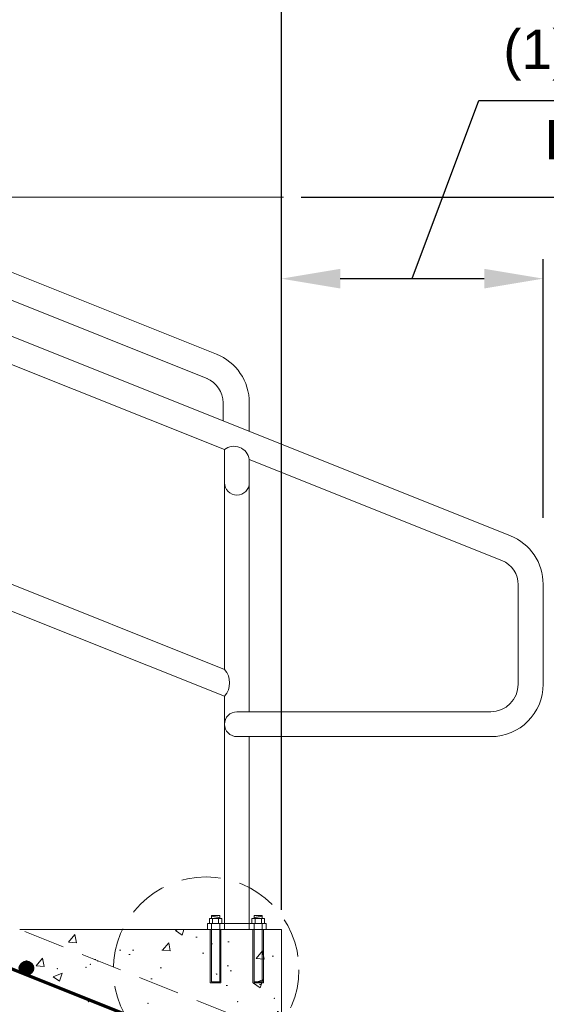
# Model space of a CAD drawing. Header units: feet. Extents: x -981 to -621, y 39 to 285.
# Tile 17 of 19: x -768 to -747, y 206 to 243. Entities that reach past the tile are written whole.
import ezdxf

# ---------------------------------------------------------------- set-up
doc = ezdxf.new("R2010")
doc.units = ezdxf.units.FT
doc.header["$MEASUREMENT"] = 0
for name, pattern in [('( Border )', [21.012, 6, -3, 6, -3, 0.012, -3]), ('( Dashed )', [9, 6, -3]), ('DASHED', [0.23622, 0.15748, -0.07874])]:
    doc.linetypes.add(name, pattern=pattern)
doc.layers.get('DefPoints').update_dxf_attribs({"lineweight": 0})
for name, color, linetype, lineweight in [('C-Detl-Grph-Wt 0', 4, 'Continuous', 0), ('G-ANNO-DIMS', 2, 'Continuous', 0), ('G-ANNO-NOTE', 4, '( Border )', 30), ('G-ANNO-PATT', 250, 'Continuous', 0), ('G-GRID-COOR', 2, 'Continuous', 13), ('S-REIN-RBAR', 1, 'Continuous', 70)]:
    doc.layers.add(name, color=color, linetype=linetype, lineweight=lineweight)
doc.layers.add('G-ANNO-NPLT', color=2, linetype='Continuous', lineweight=0, plot=False)
doc.styles.add("AEC_AC_05ArchDims-CC_1_1'", font='arial.ttf', dxfattribs={"height": 1.5})
doc.styles.add("AEC_AC_44Text-LeftTop_1_1'", font='arial.ttf', dxfattribs={"height": 1.5})
doc.dimstyles.new("AEC_AC_05_Arch-Dims_1_1'", dxfattribs={"dimtxt": 1.5, "dimasz": 2.25, "dimexe": 0.75, "dimexo": 0.75, "dimgap": 0.75, "dimtad": 1, "dimdec": 4, "dimzin": 15, "dimdsep": 46, "dimlunit": 4, "dimtxsty": "AEC_AC_05ArchDims-CC_1_1'", "dimcen": 0.09, "dimclrd": 256, "dimclre": 256, "dimazin": 2, "dimtfac": 0.7, "dimtdec": 4, "dimtix": 1, "dimtmove": 1, "dimatfit": 3, "dimfxl": 1, "dimfrac": 1, "dimtolj": 1, "dimtzin": 15, "dimlwd": 30, "dimlwe": 30, "dimarcsym": 0})
doc.dimstyles.new("AEC_AC_44_Notes_1_1'", dxfattribs={"dimtxt": 1.5, "dimasz": 2.25, "dimexe": 0.75, "dimexo": 0.75, "dimgap": 0.75, "dimtad": 1, "dimjust": 1, "dimdec": 3, "dimzin": 15, "dimdsep": 46, "dimlunit": 5, "dimtxsty": "AEC_AC_44Text-LeftTop_1_1'", "dimblk": 'NONE', "dimcen": 0.09, "dimclrd": 256, "dimclre": 256, "dimazin": 2, "dimtfac": 0.7, "dimtdec": 3, "dimtmove": 1, "dimatfit": 1, "dimfxl": 1, "dimfrac": 1, "dimtolj": 1, "dimtzin": 15, "dimlwd": 30, "dimlwe": 30, "dimarcsym": 0})

# ---------------------------------------------------------------- blocks, each defined once
blk = doc.blocks.new('*D74')
at = {"layer": 'DefPoints', "color": 0, "transparency": 16777216}
for p in [(-757.582, 269.862, 0), (-837.571, 260.269, 0), (-757.582, 208.705, 0)]:
    blk.add_point(p, dxfattribs=at)
at = {"layer": 'G-ANNO-DIMS', "lineweight": 30, "transparency": 16777216}
for p, q in [((-837.571, 261.019, 0), (-837.571, 270.612, 0)), ((-757.582, 209.455, 0), (-757.582, 270.612, 0)), ((-835.321, 269.862, 0), (-759.832, 269.862, 0))]:
    blk.add_line(p, q, dxfattribs=at)
at = {"layer": 'G-ANNO-DIMS', "transparency": 16777216}
for points in [[(-835.321, 270.237, 0), (-835.321, 269.487, 0), (-837.571, 269.862, 0)], [(-759.832, 270.237, 0), (-759.832, 269.487, 0), (-757.582, 269.862, 0)]]:
    blk.add_solid(points, dxfattribs=at)
at = {"layer": 'G-ANNO-DIMS', "color": 0, "lineweight": 30, "transparency": 16777216, "insert": (-797.576, 271.596, 0), "char_height": 1.5, "attachment_point": 5, "style": "AEC_AC_05ArchDims-CC_1_1'"}
blk.add_mtext('\\A1;DIKE EXTERIOR TREADS (SEE TABLE)', dxfattribs=at)
blk = doc.blocks.new('*D75')
at = {"layer": 'DefPoints', "color": 0, "transparency": 16777216}
for p in [(-757.582, 236.702, 0), (-739.999, 236.702, 0), (-757.582, 204.706, 0)]:
    blk.add_point(p, dxfattribs=at)
at = {"layer": 'G-ANNO-DIMS', "lineweight": 30, "transparency": 16777216}
for p, q in [((-756.832, 236.702, 0), (-739.249, 236.702, 0)), ((-739.999, 206.956, 0), (-739.999, 234.452, 0)), ((-756.832, 204.706, 0), (-739.249, 204.706, 0))]:
    blk.add_line(p, q, dxfattribs=at)
at = {"layer": 'G-ANNO-DIMS', "transparency": 16777216}
for points in [[(-740.374, 234.452, 0), (-739.624, 234.452, 0), (-739.999, 236.702, 0)], [(-740.374, 206.956, 0), (-739.624, 206.956, 0), (-739.999, 204.706, 0)]]:
    blk.add_solid(points, dxfattribs=at)
at = {"layer": 'G-ANNO-DIMS', "color": 0, "lineweight": 30, "transparency": 16777216, "insert": (-742.996, 220.704, 0), "char_height": 1.5, "attachment_point": 5, "rotation": 90, "style": "AEC_AC_05ArchDims-CC_1_1'"}
blk.add_mtext('\\A1;DIKE EXTERIOR RISERS\\P(SEE TABLE)', dxfattribs=at)
blk = doc.blocks.new('*D83')
at = {"layer": 'DefPoints', "color": 0, "transparency": 16777216}
for p in [(-747.583, 233.582), (-757.582, 227.257, 0), (-747.583, 223.688)]:
    blk.add_point(p, dxfattribs=at)
at = {"layer": 'G-ANNO-DIMS', "lineweight": 30, "transparency": 16777216}
for p, q in [((-752.583, 233.582), (-750.044, 240.39)), ((-750.044, 240.39), (-738.538, 240.39)), ((-757.582, 228.007), (-757.582, 234.332)), ((-747.583, 224.438), (-747.583, 234.332)), ((-755.332, 233.582), (-749.833, 233.582))]:
    blk.add_line(p, q, dxfattribs=at)
at = {"layer": 'G-ANNO-DIMS', "transparency": 16777216}
for points in [[(-755.332, 233.957), (-755.332, 233.207), (-757.582, 233.582)], [(-749.833, 233.957), (-749.833, 233.207), (-747.583, 233.582)]]:
    blk.add_solid(points, dxfattribs=at)
at = {"layer": 'G-ANNO-DIMS', "color": 0, "lineweight": 30, "transparency": 16777216, "char_height": 1.5, "width": 10.62323, "attachment_point": 5, "style": "AEC_AC_05ArchDims-CC_1_1'"}
for s, insert in [('\\A1;(1) TREAD', (-743.983, 242.124)), ('\\A1;DEPTH', (-743.983, 238.89))]:
    blk.add_mtext(s, dxfattribs=dict(at, insert=insert))
blk = doc.blocks.new('_None')

msp = doc.modelspace()

# ---------------------------------------------------------------- hatches: boundary and pattern name
at = {"layer": 'G-ANNO-PATT'}
h = msp.add_hatch(dxfattribs=at)
h.set_pattern_fill('AR-CONC', color=256, style=0, pattern_type=2)
h.set_pattern_definition([(50, (-762.1305, 207.9146), (3.5863, -0.3138), [0.375, -4.125]), (355, (-762.1305, 207.9146), (-0.6938, 3.761), [0.3, -3.3]), (100.45, (-761.8317, 207.8884), (2.8925, 3.4472), [0.3187, -3.5057]), (46.184, (-762.1305, 208.9146), (5.3362, -0.8276), [0.5625, -6.1875]), (96.636, (-761.686, 208.8456), (4.6733, 4.8706), [0.478, -5.2586]), (351.18, (-762.1305, 208.9146), (4.6733, 4.8706), [0.45, -4.95]), (21, (-761.6305, 208.6646), (2.9845, -2.0131), [0.375, -4.125]), (326, (-761.6305, 208.6646), (1.2166, 3.6258), [0.3, -3.3]), (71.45, (-761.3818, 208.4968), (4.2011, 1.6127), [0.3187, -3.5057]), (37.5, (-762.1305, 207.9146), (0.0608, 1.66447), [0, -3.26, 0, -3.35, 0, -3.3125]), (7.5, (-762.1305, 207.9146), (1.31535, 1.97206), [0, -1.91, 0, -3.185, 0, -1.2625]), (327.5, (-763.2455, 207.9146), (2.6691, -0.11277), [0, -1.25, 0, -3.9, 0, -5.175]), (317.5, (-763.7455, 207.9146), (2.9159, 0.5005), [0, -1.625, 0, -2.59, 0, -3.675])])
h.paths.add_polyline_path([(-757.58186, 208.70544), (-767.58052, 208.70544), (-757.58186, 204.70597)])

# ---------------------------------------------------------------- linework, layer by layer
at = {"layer": 'C-Detl-Grph-Wt 0'}
for p, q in [((-760.06554, 230.69891, 0), (-827.24769, 257.57184, 0)), ((-748.83288, 223.75744, 0), (-827.21479, 255.11029, 0)), ((-760.39932, 229.75449, 0), (-778.80561, 237.11701, 0)), ((-759.7582, 227.04965, 0), (-778.80561, 234.66862, 0)), ((-759.80833, 228.84196, 0), (-759.80833, 228.14764, 0)), ((-758.80833, 228.84196, 0), (-758.80833, 227.74763, 0)), ((-759.7582, 227.04965, 0), (-759.7582, 218.64589, 0)), ((-749.15751, 222.80938, 0), (-758.80833, 226.6697, 0)), ((-758.80833, 226.6697, 0), (-758.80833, 217.03025, 0)), ((-759.75783, 218.64548, 0), (-778.80574, 226.26467, 0)), ((-759.7582, 217.6228, 0), (-778.80561, 225.24173, 0)), ((-748.53312, 221.8827, 0), (-748.53638, 218.07948, 0)), ((-747.58325, 218.08037, 0), (-747.58325, 221.9037, 0)), ((-759.7582, 217.623, 0), (-759.7582, 208.70544, 0)), ((-759.28351, 217.03025, 0), (-749.58325, 217.03025, 0)), ((-759.28351, 216.08037, 0), (-749.58325, 216.08037, 0)), ((-758.80833, 216.08037, 0), (-758.80833, 208.70544, 0)), ((-760.25424, 209.24449, 0), (-759.93778, 209.24449, 0)), ((-760.25424, 209.24449, 0), (-760.25424, 209.12944, 0)), ((-760.25424, 209.19625, 0), (-759.93778, 209.24249, 0)), ((-759.93778, 209.24449, 0), (-759.93778, 209.13594, 0)), ((-758.31278, 209.24449, 0), (-758.62924, 209.24449, 0)), ((-758.62924, 209.24449, 0), (-758.62924, 209.13594, 0)), ((-758.31278, 209.19625, 0), (-758.62924, 209.24249, 0)), ((-758.31278, 209.24449, 0), (-758.31278, 209.12944, 0)), ((-760.40851, 208.94278, 0), (-758.15851, 208.94278, 0)), ((-760.40851, 208.94278, 0), (-760.40851, 208.70544, 0)), ((-760.33336, 209.12944, 0), (-760.33336, 208.94278, 0)), ((-760.33336, 209.12944, 0), (-759.85867, 209.12944, 0)), ((-760.25424, 208.94278, 0), (-760.25424, 208.70081, 0)), ((-760.21787, 209.12944, 0), (-760.21787, 208.94278, 0)), ((-760.20694, 209.12944, 0), (-759.93778, 209.1845, 0)), ((-759.97997, 209.12944, 0), (-759.97997, 208.94278, 0)), ((-759.93778, 208.94278, 0), (-759.93778, 208.70762, 0)), ((-759.85867, 209.12944, 0), (-759.85867, 208.94278, 0)), ((-758.70836, 209.12944, 0), (-758.70836, 208.94278, 0)), ((-758.23367, 209.12944, 0), (-758.70836, 209.12944, 0)), ((-758.36009, 209.12944, 0), (-758.62924, 209.1845, 0)), ((-758.62924, 208.94278, 0), (-758.62924, 208.70762, 0)), ((-758.58706, 209.12944, 0), (-758.58706, 208.94278, 0)), ((-758.34915, 209.12944, 0), (-758.34915, 208.94278, 0)), ((-758.31278, 208.94278, 0), (-758.31278, 208.70081, 0)), ((-758.23367, 209.12944, 0), (-758.23367, 208.94278, 0)), ((-758.15851, 208.94278, 0), (-758.15851, 208.70544, 0)), ((-767.58054, 208.70544, 0), (-757.58186, 208.70544, 0)), ((-760.29792, 208.70544, 0), (-760.29792, 206.67208, 0)), ((-760.25424, 208.68719, 0), (-760.25424, 206.71283, 0)), ((-759.93778, 208.694, 0), (-759.93778, 206.71283, 0)), ((-759.89704, 208.70544, 0), (-759.89704, 206.67208, 0)), ((-758.66999, 208.70544, 0), (-758.66999, 206.67208, 0)), ((-758.62924, 208.694, 0), (-758.62924, 206.71283, 0)), ((-758.31278, 208.68719, 0), (-758.31278, 206.71283, 0)), ((-758.2691, 208.70544, 0), (-758.2691, 206.67208, 0)), ((-757.58186, 208.70544, 0), (-757.58186, 196.70703, 0)), ((-757.58186, 208.70544, 0), (-757.58186, 204.70597, 0)), ((-760.29792, 206.67208, 0), (-759.89704, 206.67208, 0)), ((-760.25424, 206.71283, 0), (-759.93778, 206.71283, 0)), ((-758.2691, 206.67208, 0), (-758.66999, 206.67208, 0)), ((-758.31278, 206.71283, 0), (-758.62924, 206.71283, 0))]:
    msp.add_line(p, q, dxfattribs=at)
at = {"layer": 'C-Detl-Grph-Wt 0', "linetype": 'DASHED', "ltscale": 10}
msp.add_line((-837.57114, 236.70173, 0), (-757.58186, 204.70597, 0), dxfattribs=at)
at = {"layer": 'C-Detl-Grph-Wt 0'}
for centre, radius, start, end in [((-760.80833, 228.84196, 0), 2, 0, 68.19854), ((-760.80833, 228.84196, 0), 1, 0, 68.19854), ((-759.28326, 225.78909, 0), 0.47494, 180, 0), ((-749.58298, 221.90372, 0), 1.99973, 0, 67.969243), ((-749.58325, 218.08037, 0), 2, 270, 0), ((-749.58325, 218.08037, 0), 1.04688, 270, 0), ((-759.28351, 216.55531, 0), 0.47494, 90, 270)]:
    msp.add_arc(centre, radius, start, end, dxfattribs=at)
at = {"layer": 'C-Detl-Grph-Wt 0', "extrusion": (0, 0, -1)}
for centre, radius, start, end in [((759.39183, 226.58825, 0), 0.58917, 51.549506, 172.053345), ((749.53299, 221.88269, 0), 0.99987, 112.056955, 180), ((760.31858, 218.13445, 0), 0.75868, 137.614065, 222.385934)]:
    msp.add_arc(centre, radius, start, end, dxfattribs=at)
at = {"layer": 'G-ANNO-NPLT'}
msp.add_3dface([(-620.8441, 285.13311, -3.51772), (-980.8441, 285.13311, -3.51772), (-980.8441, 39.13311, -3.51772), (-620.8441, 39.13311, -3.51772)], dxfattribs=at)
at = {"layer": 'G-ANNO-PATT'}
for p, q in [((-766.94999, 207.32241, 0), (-766.70895, 207.60968, 0)), ((-766.65112, 207.29626, 0), (-766.70893, 207.60967, 0)), ((-764.59127, 207.49258, 0), (-764.59337, 207.51058, 0)), ((-766.94998, 207.32241, 0), (-766.65112, 207.29626, 0)), ((-766.30278, 206.90642, 0), (-765.95269, 207.04081, 0)), ((-766.05406, 206.73866, 0), (-765.95268, 207.04081, 0)), ((-760.0707, 207.00865), (-760.06439, 207.01618)), ((-760.07069, 207.00865), (-760.03853, 207.00583)), ((-766.30278, 206.90642, 0), (-766.05407, 206.73866, 0))]:
    msp.add_line(p, q, dxfattribs=at)
for p in [(-764.88516, 207.38196, 0), (-767.50634, 207.14378, 0), (-766.13686, 207.21717, 0), (-765.0497, 207.26311, 0), (-764.96476, 205.95423, 0), (-762.68086, 205.89453, 0), (-759.25032, 205.95069), (-757.8561, 206.07493)]:
    msp.add_point(p, dxfattribs=at)
at = {"layer": 'G-GRID-COOR', "linetype": '( Dashed )', "ltscale": 0.25}
for p, q in [((-757.58186, 236.70173, 0), (-935.55802, 236.70173, 0)), ((-935.47316, 236.70173, 0), (-757.497, 236.70173, 0))]:
    msp.add_line(p, q, dxfattribs=at)
msp.add_circle((-760.45839, 207.17433, 0), 3.5438, dxfattribs=at)
at = {"layer": 'S-REIN-RBAR', "linetype": 'Continuous'}
msp.add_line((-837.18637, 234.93234, 0), (-759.63828, 203.91302, 0), dxfattribs=at)
at = {"layer": 'S-REIN-RBAR'}
for p, q in [((-767.53548, 207.33193, 0), (-767.54542, 207.16383, 0)), ((-767.52667, 207.34937, 0), (-767.53867, 207.14546, 0)), ((-767.51805, 207.36374, 0), (-767.53173, 207.13021, 0)), ((-767.50942, 207.37586, 0), (-767.52467, 207.11715, 0)), ((-767.50105, 207.38649, 0), (-767.51755, 207.10571, 0)), ((-767.49261, 207.3958, 0), (-767.51036, 207.09528, 0)), ((-767.48436, 207.40417, 0), (-767.50305, 207.08603, 0)), ((-767.47611, 207.41186, 0), (-767.49567, 207.07753, 0)), ((-767.4678, 207.41867, 0), (-767.48836, 207.06978, 0)), ((-767.45968, 207.42486, 0), (-767.48093, 207.06266, 0)), ((-767.45149, 207.43042, 0), (-767.47349, 207.05616, 0)), ((-767.44337, 207.43561, 0), (-767.46605, 207.05009, 0)), ((-767.43524, 207.44029, 0), (-767.45849, 207.04447, 0)), ((-767.42718, 207.44454, 0), (-767.45099, 207.03928, 0)), ((-767.41912, 207.44835, 0), (-767.44343, 207.03453, 0)), ((-767.41106, 207.45185, 0), (-767.43593, 207.0301, 0)), ((-767.40306, 207.45504, 0), (-767.42831, 207.0261, 0)), ((-767.39506, 207.45785, 0), (-767.42075, 207.02241, 0)), ((-767.38713, 207.46023, 0), (-767.41306, 207.01904, 0)), ((-767.37925, 207.46235, 0), (-767.40544, 207.01591, 0)), ((-767.37125, 207.46423, 0), (-767.39775, 207.01316, 0)), ((-767.36332, 207.46573, 0), (-767.39006, 207.01079, 0)), ((-767.35544, 207.46698, 0), (-767.38238, 207.00847, 0)), ((-767.34751, 207.46798, 0), (-767.37469, 207.0066, 0)), ((-767.33963, 207.46879, 0), (-767.36694, 207.00498, 0)), ((-767.33176, 207.46923, 0), (-767.35919, 207.0036, 0)), ((-767.32388, 207.46935, 0), (-767.35144, 207.00248, 0)), ((-767.31607, 207.46935, 0), (-767.34363, 207.00166, 0)), ((-767.30832, 207.46898, 0), (-767.33582, 207.00104, 0)), ((-767.30051, 207.46841, 0), (-767.32801, 207.00073, 0)), ((-767.2927, 207.4676, 0), (-767.3202, 207.00066, 0)), ((-767.28501, 207.46648, 0), (-767.31239, 207.00079, 0)), ((-767.2772, 207.46504, 0), (-767.30457, 207.00129, 0)), ((-767.26945, 207.46341, 0), (-767.29664, 207.00204, 0)), ((-767.26183, 207.46154, 0), (-767.28876, 207.00298, 0)), ((-767.25414, 207.45935, 0), (-767.28083, 207.00429, 0)), ((-767.24639, 207.45679, 0), (-767.27295, 207.00585, 0)), ((-767.23877, 207.4541, 0), (-767.26495, 207.00772, 0)), ((-767.23115, 207.4511, 0), (-767.25708, 207.00985, 0)), ((-767.22346, 207.44773, 0), (-767.24908, 207.01235, 0)), ((-767.2159, 207.44398, 0), (-767.24114, 207.0151, 0)), ((-767.20827, 207.43986, 0), (-767.23308, 207.01822, 0)), ((-767.20071, 207.43548, 0), (-767.22508, 207.02166, 0)), ((-767.19321, 207.43073, 0), (-767.21702, 207.0256, 0)), ((-767.18559, 207.42561, 0), (-767.2089, 207.02978, 0)), ((-767.17815, 207.41998, 0), (-767.20084, 207.03447, 0)), ((-767.17065, 207.41405, 0), (-767.19271, 207.0396, 0)), ((-767.16328, 207.40742, 0), (-767.18453, 207.04522, 0)), ((-767.15584, 207.40024, 0), (-767.17634, 207.05147, 0)), ((-767.14841, 207.39249, 0), (-767.16809, 207.05834, 0)), ((-767.14116, 207.38399, 0), (-767.15984, 207.06584, 0)), ((-767.13385, 207.37461, 0), (-767.15159, 207.07434, 0)), ((-767.12666, 207.36443, 0), (-767.1431, 207.08359, 0)), ((-767.11954, 207.35293, 0), (-767.13478, 207.09421, 0)), ((-767.11247, 207.33987, 0), (-767.12616, 207.10634, 0)), ((-767.54473, 207.30825, 0), (-767.55173, 207.18845, 0)), ((-767.10554, 207.32462, 0), (-767.11754, 207.12058, 0)), ((-767.09879, 207.30619, 0), (-767.10866, 207.13821, 0)), ((-767.09229, 207.28169, 0), (-767.09948, 207.16183, 0))]:
    msp.add_line(p, q, dxfattribs=at)
msp.add_circle((-767.32209, 207.23503, 0), 0.23434, dxfattribs=at)

# ---------------------------------------------------------------- dimensions: what is measured, and where the dimension line sits
at = {"layer": 'G-ANNO-DIMS', "lineweight": 30}
dim = msp.add_linear_dim(base=(-757.58186, 269.86214, 0), p1=(-837.57114, 260.26929, 0), p2=(-757.58186, 208.70544, 0), text='DIKE EXTERIOR TREADS (SEE TABLE)', dimstyle="AEC_AC_05_Arch-Dims_1_1'", dxfattribs=at)
dim.commit()
dim.dimension.update_dxf_attribs({"geometry": '*D74', "text_midpoint": (-797.5765, 271.59594, 0)})
dim = msp.add_linear_dim(base=(-747.58325, 233.58245), p1=(-757.58186, 227.25705, 0), p2=(-747.58325, 223.68812), text='(1) TREAD\\XDEPTH', dimstyle="AEC_AC_05_Arch-Dims_1_1'", dxfattribs=at)
dim.commit()
dim.dimension.update_dxf_attribs({"geometry": '*D83', "text_midpoint": (-749.29441, 240.39028), "dimtype": 160})
dim = msp.add_linear_dim(base=(-739.99919, 236.70173, 0), p1=(-757.58186, 204.70597, 0), p2=(-757.58186, 236.70173, 0), angle=90, text='DIKE EXTERIOR RISERS\\P(SEE TABLE)', dimstyle="AEC_AC_05_Arch-Dims_1_1'", dxfattribs=at)
dim.commit()
dim.dimension.update_dxf_attribs({"geometry": '*D75', "text_midpoint": (-742.99578, 220.70385, 0)})

# ---------------------------------------------------------------- leaders
at = {"layer": 'G-ANNO-NOTE', "lineweight": 30, "annotation_type": 0, "has_hookline": 1, "hookline_direction": 0, "text_width": 30.49318}
msp.add_leader([(-808.01831, 237.94972), (-797.15716, 251.42952), (-794.90716, 251.42952)], dimstyle="AEC_AC_44_Notes_1_1'", override={"dimtad": 0, "dimclrd": 0, "dimlwd": 65534}, dxfattribs=at)

doc.saveas('drawing.dxf')
